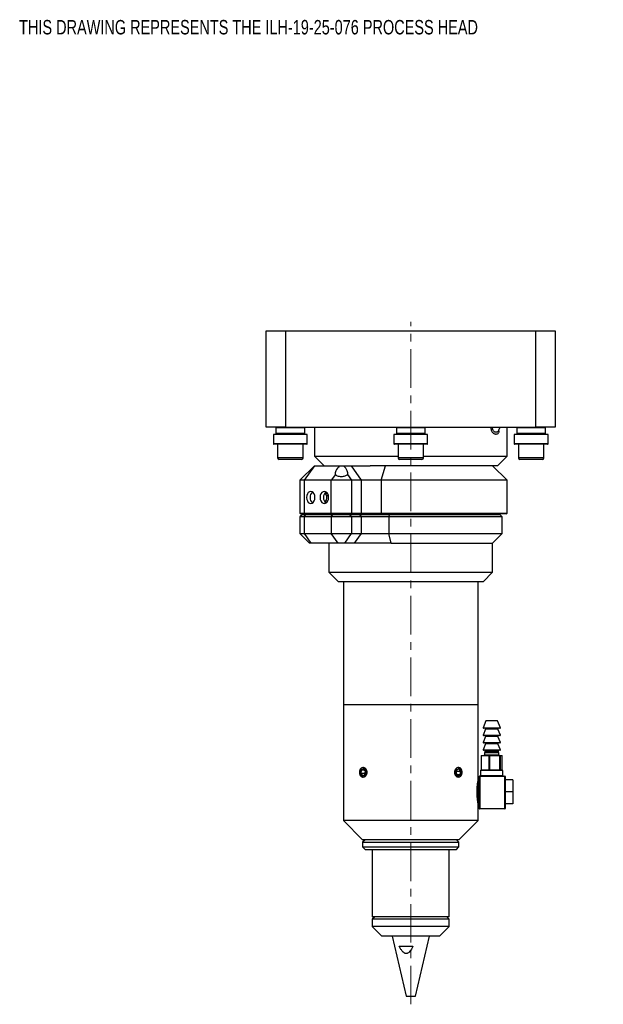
# Model space of a CAD drawing. Header units: inches. Extents: x 1.7 to 27.4, y 0.6 to 20.9.
# Tile 1 of 4: x 1.7 to 9.3, y 6.5 to 19.2. Entities that reach past the tile are written whole.
import ezdxf

# ---------------------------------------------------------------- set-up
doc = ezdxf.new("R2010")
doc.units = ezdxf.units.IN
doc.header["$MEASUREMENT"] = 0
doc.linetypes.add('CENTERX2', pattern=[0.8, 0.5, -0.1, 0.1, -0.1])
doc.styles.add('SLDTEXTSTYLE0', font='TXT', dxfattribs={"width": 0.75})

msp = doc.modelspace()

# ---------------------------------------------------------------- linework, layer by layer
at = {"color": 7, "linetype": 'Continuous', "lineweight": 25}
for p, q in [((4.926, 13.955), (4.926, 15.205)), ((4.926, 15.205), (5.176, 15.205)), ((5.176, 15.205), (5.176, 13.955)), ((5.176, 15.205), (8.426, 15.205)), ((8.426, 13.955), (8.426, 15.205)), ((8.426, 15.205), (8.676, 15.205)), ((8.676, 15.205), (8.676, 13.955)), ((5.176, 13.955), (4.926, 13.955)), ((5.051, 13.95), (5.051, 13.876)), ((5.176, 13.955), (8.426, 13.955)), ((5.426, 13.876), (5.426, 13.95)), ((5.551, 13.955), (5.551, 13.58)), ((6.614, 13.95), (6.614, 13.876)), ((6.989, 13.876), (6.989, 13.95)), ((8.051, 13.58), (8.051, 13.955)), ((8.176, 13.95), (8.176, 13.876)), ((8.676, 13.955), (8.426, 13.955)), ((8.551, 13.876), (8.551, 13.95)), ((5.02, 13.86), (5.02, 13.74)), ((5.458, 13.86), (5.02, 13.86)), ((5.458, 13.74), (5.458, 13.86)), ((6.583, 13.86), (6.583, 13.74)), ((7.02, 13.86), (6.583, 13.86)), ((7.02, 13.74), (7.02, 13.86)), ((8.145, 13.86), (8.145, 13.74)), ((8.583, 13.86), (8.145, 13.86)), ((8.583, 13.74), (8.583, 13.86)), ((5.453, 13.735), (5.025, 13.735)), ((5.073, 13.735), (5.073, 13.558)), ((5.404, 13.558), (5.404, 13.735)), ((7.015, 13.735), (6.588, 13.735)), ((6.636, 13.735), (6.636, 13.558)), ((6.967, 13.558), (6.967, 13.735)), ((8.578, 13.735), (8.15, 13.735)), ((8.198, 13.735), (8.198, 13.558)), ((8.529, 13.558), (8.529, 13.735)), ((5.551, 13.58), (5.676, 13.455)), ((5.551, 13.58), (6.636, 13.58)), ((6.967, 13.58), (8.051, 13.58)), ((7.926, 13.455), (8.051, 13.58)), ((5.385, 13.538), (5.093, 13.538)), ((5.551, 13.455), (5.363, 13.267)), ((5.551, 13.455), (5.417, 13.267)), ((5.551, 13.455), (5.877, 13.455)), ((5.877, 13.455), (5.928, 13.455)), ((5.928, 13.455), (6.03, 13.455)), ((6.162, 13.267), (6.03, 13.455)), ((6.03, 13.455), (6.274, 13.455)), ((7.926, 13.455), (6.274, 13.455)), ((6.415, 13.267), (6.473, 13.455)), ((6.947, 13.538), (6.656, 13.538)), ((8.051, 13.267), (7.864, 13.455)), ((8.51, 13.538), (8.218, 13.538)), ((5.823, 13.343), (5.769, 13.267)), ((5.981, 13.343), (6.034, 13.267)), ((5.363, 13.267), (5.363, 12.84)), ((5.417, 13.267), (5.363, 13.267)), ((5.769, 13.267), (5.417, 13.267)), ((5.417, 13.267), (5.417, 12.84)), ((6.034, 13.267), (5.769, 13.267)), ((5.769, 12.84), (5.769, 13.267)), ((6.034, 13.267), (6.034, 12.84)), ((6.162, 13.267), (6.034, 13.267)), ((6.162, 12.84), (6.162, 13.267)), ((6.415, 13.267), (6.162, 13.267)), ((8.051, 13.267), (6.415, 13.267)), ((6.415, 13.267), (6.415, 12.84)), ((8.051, 12.84), (8.051, 13.267)), ((5.693, 13.102), (5.717, 13.102)), ((5.699, 13.114), (5.699, 13.102)), ((5.708, 13.072), (5.731, 13.072)), ((5.716, 13.103), (5.716, 13.102)), ((5.363, 12.84), (5.373, 12.83)), ((5.363, 12.84), (5.417, 12.84)), ((5.394, 12.825), (5.363, 12.793)), ((5.363, 12.793), (5.363, 12.575)), ((5.417, 12.793), (5.363, 12.793)), ((5.424, 12.83), (5.373, 12.83)), ((5.394, 12.825), (5.44, 12.825)), ((5.417, 12.84), (5.424, 12.83)), ((5.417, 12.84), (5.769, 12.84)), ((5.417, 12.793), (5.44, 12.825)), ((5.769, 12.793), (5.417, 12.793)), ((5.417, 12.793), (5.417, 12.575)), ((5.776, 12.83), (5.424, 12.83)), ((5.44, 12.825), (5.791, 12.825)), ((5.721, 12.83), (5.721, 12.825)), ((5.769, 12.84), (6.034, 12.84)), ((5.776, 12.83), (5.769, 12.84)), ((5.769, 12.793), (5.791, 12.825)), ((6.034, 12.793), (5.769, 12.793)), ((5.769, 12.793), (5.769, 12.575)), ((6.027, 12.83), (5.776, 12.83)), ((5.791, 12.825), (6.012, 12.825)), ((5.84, 12.825), (5.84, 12.83)), ((5.866, 12.825), (5.866, 12.83)), ((5.951, 12.825), (5.951, 12.83)), ((6.034, 12.793), (6.012, 12.825)), ((6.012, 12.825), (6.139, 12.825)), ((6.027, 12.83), (6.034, 12.84)), ((6.155, 12.83), (6.027, 12.83)), ((6.034, 12.84), (6.162, 12.84)), ((6.034, 12.793), (6.034, 12.575)), ((6.161, 12.793), (6.034, 12.793)), ((6.161, 12.793), (6.139, 12.825)), ((6.139, 12.825), (6.522, 12.825)), ((6.155, 12.83), (6.162, 12.84)), ((6.418, 12.83), (6.155, 12.83)), ((6.515, 12.793), (6.161, 12.793)), ((6.161, 12.575), (6.161, 12.793)), ((6.162, 12.84), (6.415, 12.84)), ((6.418, 12.83), (6.415, 12.84)), ((6.415, 12.84), (8.051, 12.84)), ((8.041, 12.83), (6.418, 12.83)), ((6.522, 12.825), (6.515, 12.793)), ((7.989, 12.793), (6.515, 12.793)), ((6.515, 12.793), (6.515, 12.575)), ((6.522, 12.825), (7.958, 12.825)), ((7.881, 12.825), (7.881, 12.83)), ((7.989, 12.793), (7.958, 12.825)), ((7.989, 12.575), (7.989, 12.793)), ((8.041, 12.83), (8.051, 12.84)), ((5.363, 12.575), (5.488, 12.45)), ((5.363, 12.575), (5.417, 12.575)), ((5.417, 12.575), (5.506, 12.45)), ((5.417, 12.575), (5.769, 12.575)), ((5.769, 12.575), (6.034, 12.575)), ((5.858, 12.45), (5.769, 12.575)), ((5.946, 12.45), (6.034, 12.575)), ((6.034, 12.575), (6.161, 12.575)), ((6.073, 12.45), (6.161, 12.575)), ((6.161, 12.575), (6.515, 12.575)), ((6.515, 12.575), (7.989, 12.575)), ((6.545, 12.45), (6.515, 12.575)), ((7.864, 12.45), (7.989, 12.575)), ((5.506, 12.45), (5.488, 12.45)), ((5.858, 12.45), (5.506, 12.45)), ((5.739, 12.45), (5.739, 12.075)), ((5.946, 12.45), (5.858, 12.45)), ((6.073, 12.45), (5.946, 12.45)), ((6.545, 12.45), (6.073, 12.45)), ((6.545, 12.45), (7.864, 12.45)), ((7.864, 12.075), (7.864, 12.45)), ((5.739, 12.075), (5.864, 11.95)), ((5.739, 12.075), (7.864, 12.075)), ((7.739, 11.95), (7.864, 12.075)), ((7.739, 11.95), (5.864, 11.95)), ((5.926, 11.95), (5.926, 10.353)), ((7.676, 10.353), (7.676, 11.95)), ((5.926, 10.353), (5.926, 8.853)), ((7.42, 10.353), (5.926, 10.353)), ((7.676, 10.353), (5.926, 10.353)), ((7.676, 10.353), (7.42, 10.353)), ((7.676, 9.382), (7.676, 10.353)), ((7.776, 10.145), (7.739, 10.057)), ((7.907, 10.145), (7.776, 10.145)), ((7.926, 10.145), (7.907, 10.145)), ((7.964, 10.057), (7.926, 10.145)), ((7.77, 10.036), (7.739, 9.962)), ((7.932, 10.05), (7.744, 10.05)), ((7.959, 10.05), (7.932, 10.05)), ((7.964, 9.962), (7.932, 10.036)), ((7.77, 9.941), (7.739, 9.867)), ((7.77, 9.846), (7.739, 9.772)), ((7.932, 9.955), (7.744, 9.955)), ((7.932, 9.86), (7.744, 9.86)), ((7.959, 9.955), (7.932, 9.955)), ((7.964, 9.867), (7.932, 9.941)), ((7.959, 9.86), (7.932, 9.86)), ((7.964, 9.772), (7.932, 9.846)), ((7.932, 9.765), (7.744, 9.765)), ((7.768, 9.75), (7.758, 9.733)), ((7.758, 9.733), (7.758, 9.705)), ((7.921, 9.733), (7.758, 9.733)), ((7.945, 9.733), (7.921, 9.733)), ((7.959, 9.765), (7.932, 9.765)), ((7.945, 9.733), (7.935, 9.75)), ((7.945, 9.705), (7.945, 9.733)), ((7.715, 9.69), (7.715, 9.51)), ((7.82, 9.69), (7.716, 9.69)), ((7.716, 9.69), (7.716, 9.51)), ((7.72, 9.695), (7.823, 9.695)), ((7.825, 9.69), (7.82, 9.69)), ((7.82, 9.51), (7.82, 9.69)), ((7.823, 9.695), (7.955, 9.695)), ((7.956, 9.69), (7.825, 9.69)), ((7.825, 9.69), (7.825, 9.51)), ((7.955, 9.695), (7.983, 9.695)), ((7.956, 9.51), (7.956, 9.69)), ((7.96, 9.69), (7.956, 9.69)), ((7.96, 9.69), (7.96, 9.51)), ((7.988, 9.69), (7.96, 9.69)), ((7.988, 9.51), (7.988, 9.69)), ((7.988, 9.51), (7.988, 9.69)), ((6.158, 9.507), (6.152, 9.464)), ((6.153, 9.463), (6.176, 9.434)), ((6.188, 9.523), (6.159, 9.508)), ((6.212, 9.495), (6.189, 9.522)), ((6.206, 9.449), (6.212, 9.493)), ((7.396, 9.507), (7.39, 9.464)), ((7.39, 9.463), (7.413, 9.434)), ((7.425, 9.523), (7.396, 9.508)), ((7.449, 9.495), (7.427, 9.522)), ((7.444, 9.449), (7.45, 9.493)), ((7.707, 9.5), (7.707, 9.435)), ((7.712, 9.505), (7.99, 9.505)), ((7.716, 9.51), (7.82, 9.51)), ((7.825, 9.51), (7.82, 9.51)), ((7.825, 9.51), (7.956, 9.51)), ((7.96, 9.51), (7.956, 9.51)), ((7.96, 9.51), (7.988, 9.51)), ((7.995, 9.435), (7.995, 9.5)), ((6.177, 9.434), (6.205, 9.448)), ((7.415, 9.434), (7.443, 9.448)), ((7.686, 9.375), (7.675, 9.375)), ((7.691, 9.425), (7.696, 9.425)), ((7.691, 9.01), (7.691, 9.425)), ((7.696, 9.43), (7.696, 9.425)), ((7.696, 9.43), (8.021, 9.43)), ((7.696, 9.425), (7.696, 9.01)), ((8.021, 9.425), (7.696, 9.425)), ((8.021, 9.425), (8.021, 9.43)), ((8.021, 9.01), (8.021, 9.425)), ((8.021, 9.425), (8.026, 9.425)), ((8.026, 9.425), (8.026, 9.01)), ((8.126, 9.381), (8.026, 9.381)), ((8.126, 9.381), (8.126, 9.225)), ((8.126, 9.225), (8.026, 9.225)), ((8.126, 9.225), (8.126, 9.07)), ((7.675, 9.075), (7.686, 9.075)), ((7.676, 8.853), (7.676, 9.069)), ((7.691, 9.01), (7.696, 9.01)), ((7.696, 9.01), (8.021, 9.01)), ((7.696, 9.005), (7.696, 9.01)), ((8.021, 9.005), (7.696, 9.005)), ((8.021, 9.01), (8.021, 9.005)), ((8.021, 9.01), (8.026, 9.01)), ((8.126, 9.07), (8.026, 9.07)), ((5.926, 8.853), (6.176, 8.603)), ((7.42, 8.853), (5.926, 8.853)), ((7.676, 8.853), (7.42, 8.853)), ((7.426, 8.603), (7.676, 8.853)), ((6.208, 8.603), (6.176, 8.572)), ((7.243, 8.603), (6.176, 8.603)), ((6.176, 8.572), (6.176, 8.51)), ((6.176, 8.572), (7.426, 8.572)), ((7.426, 8.603), (7.243, 8.603)), ((7.426, 8.572), (7.395, 8.603)), ((7.426, 8.51), (7.426, 8.572)), ((6.176, 8.51), (6.208, 8.478)), ((6.176, 8.51), (7.426, 8.51)), ((6.208, 8.478), (7.395, 8.478)), ((6.301, 8.478), (6.301, 7.603)), ((7.301, 7.603), (7.301, 8.478)), ((7.395, 8.478), (7.426, 8.51)), ((6.333, 7.603), (6.301, 7.572)), ((6.313, 7.603), (6.301, 7.603)), ((6.301, 7.572), (6.301, 7.478)), ((7.22, 7.572), (6.301, 7.572)), ((7.301, 7.603), (6.313, 7.603)), ((7.301, 7.572), (7.22, 7.572)), ((7.301, 7.572), (7.27, 7.603)), ((7.301, 7.478), (7.301, 7.572)), ((6.301, 7.478), (6.426, 7.353)), ((7.301, 7.478), (6.301, 7.478)), ((7.176, 7.353), (7.301, 7.478)), ((7.176, 7.353), (6.426, 7.353)), ((6.559, 7.353), (6.741, 6.573)), ((6.862, 6.573), (7.044, 7.353)), ((6.651, 7.222), (6.83, 7.222)), ((6.741, 6.573), (6.782, 6.573)), ((6.782, 6.573), (6.862, 6.573))]:
    msp.add_line(p, q, dxfattribs=at)
at = {"color": 7, "linetype": 'CENTERX2', "lineweight": 18}
msp.add_line((6.801, 6.468), (6.801, 15.322), dxfattribs=at)
at = {"color": 8, "linetype": 'Continuous', "lineweight": 25}
for p, q in [((5.426, 13.95), (5.051, 13.95)), ((6.989, 13.95), (6.614, 13.95)), ((8.551, 13.95), (8.176, 13.95)), ((5.426, 13.876), (5.051, 13.876)), ((6.989, 13.876), (6.614, 13.876)), ((8.551, 13.876), (8.176, 13.876)), ((5.458, 13.74), (5.02, 13.74)), ((7.02, 13.74), (6.583, 13.74)), ((8.583, 13.74), (8.145, 13.74)), ((5.404, 13.558), (5.073, 13.558)), ((6.967, 13.558), (6.636, 13.558)), ((8.529, 13.558), (8.198, 13.558)), ((7.739, 10.057), (7.964, 10.057)), ((7.912, 10.036), (7.77, 10.036)), ((7.932, 10.036), (7.912, 10.036)), ((7.739, 9.962), (7.964, 9.962)), ((7.739, 9.867), (7.964, 9.867)), ((7.912, 9.941), (7.77, 9.941)), ((7.912, 9.846), (7.77, 9.846)), ((7.932, 9.941), (7.912, 9.941)), ((7.932, 9.846), (7.912, 9.846)), ((7.739, 9.772), (7.964, 9.772)), ((7.914, 9.75), (7.768, 9.75)), ((7.935, 9.75), (7.914, 9.75)), ((7.716, 9.69), (7.715, 9.69)), ((7.758, 9.705), (7.945, 9.705)), ((7.988, 9.69), (7.988, 9.69)), ((6.208, 9.464), (6.152, 9.464)), ((6.208, 9.463), (6.153, 9.463)), ((6.202, 9.507), (6.158, 9.507)), ((6.201, 9.508), (6.159, 9.508)), ((6.189, 9.523), (6.188, 9.523)), ((7.394, 9.495), (7.449, 9.495)), ((7.394, 9.493), (7.45, 9.493)), ((7.425, 9.522), (7.427, 9.522)), ((7.995, 9.5), (7.707, 9.5)), ((7.716, 9.51), (7.715, 9.51)), ((7.988, 9.51), (7.988, 9.51)), ((6.178, 9.434), (6.176, 9.434)), ((7.401, 9.449), (7.444, 9.449)), ((7.402, 9.448), (7.443, 9.448)), ((7.414, 9.434), (7.415, 9.434)), ((7.686, 9.225), (7.686, 9.375)), ((7.707, 9.435), (7.995, 9.435)), ((7.666, 9.31), (7.666, 9.225)), ((7.666, 9.225), (7.666, 9.14)), ((7.686, 9.075), (7.686, 9.225))]:
    msp.add_line(p, q, dxfattribs=at)
at = {"color": 7, "linetype": 'Continuous', "lineweight": 25, "flags": 128}
for points in [[(5.051, 13.876), (5.053, 13.861), (5.053, 13.86)], [(5.425, 13.86), (5.425, 13.861), (5.426, 13.876)], [(6.614, 13.876), (6.615, 13.861), (6.616, 13.86)], [(6.987, 13.86), (6.987, 13.861), (6.989, 13.876)], [(8.176, 13.876), (8.178, 13.861), (8.178, 13.86)], [(8.55, 13.86), (8.55, 13.861), (8.551, 13.876)], [(5.449, 13.045), (5.451, 13.02), (5.459, 12.999), (5.471, 12.981), (5.487, 12.97), (5.503, 12.967), (5.52, 12.97), (5.536, 12.981), (5.548, 12.999), (5.556, 13.02), (5.558, 13.045), (5.556, 13.069), (5.548, 13.09), (5.536, 13.108), (5.52, 13.119), (5.503, 13.123), (5.487, 13.119), (5.471, 13.108), (5.459, 13.09), (5.451, 13.069), (5.449, 13.045)], [(5.625, 13.045), (5.627, 13.02), (5.635, 12.999), (5.647, 12.981), (5.662, 12.97), (5.679, 12.967), (5.696, 12.97), (5.712, 12.981), (5.724, 12.999), (5.732, 13.02), (5.734, 13.045), (5.732, 13.069), (5.724, 13.09), (5.712, 13.108), (5.696, 13.119), (5.679, 13.123), (5.662, 13.119), (5.647, 13.108), (5.635, 13.09), (5.627, 13.069), (5.625, 13.045)], [(5.703, 13.085), (5.692, 13.103), (5.689, 13.105)], [(7.825, 9.69), (7.825, 9.691), (7.825, 9.692), (7.824, 9.693), (7.824, 9.694), (7.824, 9.694), (7.824, 9.695), (7.823, 9.695), (7.823, 9.695)], [(7.956, 9.69), (7.956, 9.691), (7.956, 9.692), (7.956, 9.693), (7.956, 9.694), (7.956, 9.694), (7.955, 9.695), (7.955, 9.695), (7.955, 9.695)], [(6.142, 9.489), (6.142, 9.468), (6.147, 9.447), (6.157, 9.431), (6.171, 9.422), (6.186, 9.419), (6.201, 9.425), (6.213, 9.438), (6.221, 9.457), (6.224, 9.478), (6.222, 9.499), (6.214, 9.518), (6.201, 9.531), (6.187, 9.537), (6.171, 9.535), (6.158, 9.526), (6.147, 9.51), (6.142, 9.489)], [(7.379, 9.489), (7.379, 9.468), (7.384, 9.447), (7.395, 9.431), (7.408, 9.422), (7.424, 9.419), (7.438, 9.425), (7.451, 9.438), (7.459, 9.457), (7.462, 9.478), (7.459, 9.499), (7.451, 9.518), (7.439, 9.531), (7.424, 9.537), (7.409, 9.535), (7.395, 9.526), (7.385, 9.51), (7.379, 9.489)], [(7.823, 9.505), (7.823, 9.505), (7.824, 9.506), (7.824, 9.506), (7.824, 9.507), (7.824, 9.507), (7.825, 9.508), (7.825, 9.509), (7.825, 9.51)], [(7.955, 9.505), (7.955, 9.505), (7.955, 9.506), (7.956, 9.506), (7.956, 9.507), (7.956, 9.507), (7.956, 9.508), (7.956, 9.509), (7.956, 9.51)]]:
    msp.add_lwpolyline(points, dxfattribs=at)
at = {"color": 7, "linetype": 'Continuous', "lineweight": 25}
for centre, radius, start, end in [((5.056, 13.95), 0.005, 90, 180), ((5.421, 13.95), 0.005, 0, 90), ((6.619, 13.95), 0.005, 90, 180), ((6.984, 13.95), 0.005, 0, 90), ((8.181, 13.95), 0.005, 90, 180), ((8.546, 13.95), 0.005, 0, 90), ((5.025, 13.74), 0.005, 180, 270), ((5.453, 13.74), 0.005, 270, 0), ((6.588, 13.74), 0.005, 180, 270), ((7.015, 13.74), 0.005, 270, 0), ((8.15, 13.74), 0.005, 180, 270), ((8.578, 13.74), 0.005, 270, 0), ((5.093, 13.558), 0.0197, 180, 270), ((5.385, 13.558), 0.0197, 270, 0), ((6.656, 13.558), 0.0197, 180, 270), ((6.947, 13.558), 0.0197, 270, 0), ((8.218, 13.558), 0.0197, 180, 270), ((8.51, 13.558), 0.0197, 270, 0), ((5.576, 13.05), 0.0828, 127.1223, 183.6631), ((5.576, 13.039), 0.0828, 176.3369, 232.8777), ((5.752, 13.05), 0.0828, 127.1223, 183.6631), ((5.752, 13.039), 0.0828, 176.3369, 232.8777), ((5.619, 13.045), 0.0929, 318.8996, 25.3487), ((7.744, 10.055), 0.005, 157.0723, 270), ((7.761, 10.04), 0.01, 337.0723, 90), ((7.941, 10.04), 0.01, 90, 202.9277), ((7.959, 10.055), 0.005, 270, 22.9277), ((7.744, 9.96), 0.005, 157.0723, 270), ((7.744, 9.865), 0.005, 157.0723, 270), ((7.761, 9.945), 0.01, 337.0723, 90), ((7.761, 9.85), 0.01, 337.0723, 90), ((7.941, 9.945), 0.01, 90, 202.9277), ((7.941, 9.85), 0.01, 90, 202.9277), ((7.959, 9.96), 0.005, 270, 22.9277), ((7.959, 9.865), 0.005, 270, 22.9277), ((7.744, 9.77), 0.005, 157.0723, 270), ((7.759, 9.755), 0.01, 330.1419, 90), ((7.944, 9.755), 0.01, 90, 209.8581), ((7.959, 9.77), 0.005, 270, 22.9277), ((7.72, 9.69), 0.005, 90, 180), ((7.721, 9.691), 0.00443, 103.6559, 189.0421), ((7.748, 9.705), 0.01, 270, 0), ((7.824, 9.691), 0.00443, 103.6559, 189.0421), ((7.955, 9.705), 0.01, 180, 270), ((7.955, 9.69), 0.00495, 359.4013, 89.3886), ((7.983, 9.69), 0.005, 0, 90), ((7.983, 9.69), 0.00495, 359.4013, 89.3886), ((6.155, 9.464), 0.00247, 171.0012, 216.5924), ((6.16, 9.507), 0.0019, 121.2511, 175.8647), ((6.188, 9.522), 0.0011, 34.9132, 114.758), ((6.21, 9.493), 0.00247, 351.0012, 36.5924), ((7.392, 9.464), 0.00247, 171.0012, 216.5924), ((7.397, 9.507), 0.0019, 121.2511, 175.8647), ((7.426, 9.522), 0.0011, 34.9132, 114.758), ((7.447, 9.493), 0.00247, 351.0012, 36.5924), ((7.712, 9.5), 0.005, 90, 180), ((7.72, 9.51), 0.005, 180, 270), ((7.721, 9.51), 0.00443, 170.9579, 256.3441), ((7.824, 9.51), 0.00443, 170.9579, 256.3441), ((7.955, 9.51), 0.00495, 270.6114, 0.5987), ((7.983, 9.51), 0.005, 270, 0), ((7.983, 9.51), 0.00495, 270.6114, 0.5987), ((7.99, 9.5), 0.005, 0, 90), ((6.177, 9.435), 0.0011, 214.9132, 294.758), ((6.204, 9.449), 0.0019, 301.2511, 355.8647), ((7.414, 9.435), 0.0011, 214.9132, 294.758), ((7.442, 9.449), 0.0019, 301.2511, 355.8647), ((7.686, 9.38), 0.005, 270, 0), ((7.696, 9.425), 0.005, 90, 180), ((7.702, 9.435), 0.005, 270, 0), ((8, 9.435), 0.005, 180, 270), ((8.021, 9.425), 0.005, 0, 90), ((7.686, 9.07), 0.005, 0, 90), ((7.696, 9.01), 0.005, 180, 270), ((8.021, 9.01), 0.005, 270, 0)]:
    msp.add_arc(centre, radius, start, end, dxfattribs=at)
for major_axis, ratio, start_param, end_param in [((0.0768, 0.0768), 0.411261, 1.492182, 3.062979), ((0.0766, -0.0766), 0.417173, 0.073568, 1.644364)]:
    msp.add_ellipse((5.902, 13.417), major_axis=major_axis, ratio=ratio, start_param=start_param, end_param=end_param, dxfattribs=at)
for points, knots in [([(7.84, 13.952), (7.84, 13.947), (7.841, 13.935), (7.846, 13.918), (7.854, 13.9), (7.865, 13.885), (7.879, 13.874), (7.895, 13.868), (7.911, 13.867), (7.928, 13.871), (7.94, 13.88), (7.948, 13.893), (7.949, 13.903), (7.95, 13.907)], [0, 0, 0, 0, 0.064368, 0.159447, 0.255018, 0.351364, 0.448707, 0.544964, 0.635726, 0.723648, 0.850411, 0.934183, 1, 1, 1, 1]), ([(7.953, 13.958), (7.952, 13.949), (7.95, 13.936), (7.944, 13.922), (7.939, 13.911), (7.931, 13.9), (7.921, 13.893), (7.91, 13.889), (7.899, 13.89), (7.889, 13.894), (7.879, 13.903), (7.87, 13.916), (7.864, 13.932), (7.861, 13.946), (7.862, 13.953), (7.862, 13.955)], [0, 0, 0, 0, 0.120596, 0.173492, 0.221126, 0.307197, 0.391553, 0.474769, 0.557633, 0.640842, 0.72464, 0.809108, 0.894156, 0.979573, 1, 1, 1, 1]), ([(5.823, 13.343), (5.827, 13.339), (5.835, 13.33), (5.859, 13.322), (5.886, 13.318), (5.913, 13.318), (5.939, 13.321), (5.961, 13.328), (5.974, 13.335), (5.979, 13.341), (5.981, 13.343)], [0, 0, 0, 0, 0.1547151, 0.2987873, 0.4305173, 0.5544887, 0.6756865, 0.7986771, 0.9274952, 1, 1, 1, 1]), ([(6.23, 9.478), (6.23, 9.48), (6.23, 9.484), (6.23, 9.489), (6.229, 9.494), (6.228, 9.5), (6.226, 9.507), (6.223, 9.513), (6.22, 9.519), (6.216, 9.524), (6.212, 9.529), (6.208, 9.533), (6.204, 9.536), (6.2, 9.538), (6.197, 9.54), (6.193, 9.542), (6.188, 9.543), (6.183, 9.543), (6.177, 9.543), (6.172, 9.542), (6.168, 9.54), (6.163, 9.537), (6.159, 9.533), (6.154, 9.529), (6.151, 9.524), (6.148, 9.519), (6.145, 9.513), (6.143, 9.506), (6.141, 9.5), (6.139, 9.493), (6.139, 9.485), (6.138, 9.478), (6.139, 9.471), (6.139, 9.464), (6.141, 9.457), (6.143, 9.45), (6.145, 9.443), (6.148, 9.437), (6.151, 9.432), (6.155, 9.427), (6.158, 9.424), (6.161, 9.421), (6.164, 9.419), (6.168, 9.417), (6.173, 9.415), (6.178, 9.413), (6.183, 9.413), (6.188, 9.414), (6.193, 9.415), (6.198, 9.417), (6.203, 9.42), (6.208, 9.423), (6.212, 9.428), (6.216, 9.432), (6.22, 9.438), (6.223, 9.444), (6.226, 9.45), (6.228, 9.457), (6.229, 9.465), (6.23, 9.471), (6.23, 9.476), (6.23, 9.478)], [0, 0, 0, 0, 0.013165, 0.026422, 0.039967, 0.053613, 0.066778, 0.093554, 0.107197, 0.120385, 0.147208, 0.160874, 0.174076, 0.18737, 0.200954, 0.214638, 0.227815, 0.254619, 0.268277, 0.281429, 0.30818, 0.32181, 0.334976, 0.361753, 0.375396, 0.388593, 0.415435, 0.429112, 0.442309, 0.469153, 0.482833, 0.495998, 0.522778, 0.536424, 0.549576, 0.576326, 0.589955, 0.603132, 0.629932, 0.643587, 0.656789, 0.670083, 0.683666, 0.69735, 0.710538, 0.737363, 0.751033, 0.76419, 0.790951, 0.804587, 0.817744, 0.844504, 0.858138, 0.871326, 0.89815, 0.911817, 0.925019, 0.951873, 0.965557, 0.982677, 1, 1, 1, 1]), ([(7.42, 9.543), (7.417, 9.543), (7.412, 9.543), (7.405, 9.54), (7.397, 9.535), (7.391, 9.529), (7.385, 9.522), (7.38, 9.513), (7.376, 9.503), (7.373, 9.493), (7.372, 9.482), (7.372, 9.471), (7.374, 9.46), (7.377, 9.45), (7.381, 9.44), (7.387, 9.432), (7.393, 9.425), (7.4, 9.419), (7.407, 9.415), (7.415, 9.413), (7.423, 9.413), (7.43, 9.415), (7.438, 9.418), (7.444, 9.423), (7.45, 9.43), (7.455, 9.438), (7.459, 9.447), (7.462, 9.457), (7.464, 9.468), (7.465, 9.479), (7.464, 9.49), (7.462, 9.5), (7.459, 9.51), (7.455, 9.519), (7.45, 9.527), (7.444, 9.534), (7.437, 9.539), (7.431, 9.542), (7.425, 9.543), (7.422, 9.543), (7.42, 9.543)], [0, 0, 0, 0, 0.026412, 0.053592, 0.080004, 0.10718, 0.133637, 0.16086, 0.187346, 0.214603, 0.241039, 0.268245, 0.294631, 0.32178, 0.348193, 0.375369, 0.401845, 0.429088, 0.455564, 0.482812, 0.509225, 0.536406, 0.562792, 0.589941, 0.616377, 0.643576, 0.670062, 0.697318, 0.723775, 0.751004, 0.777399, 0.80456, 0.830956, 0.858114, 0.884573, 0.911797, 0.938283, 0.965539, 0.982668, 1, 1, 1, 1]), ([(7.676, 9.069), (7.676, 9.069), (7.676, 9.069), (7.675, 9.074), (7.674, 9.083), (7.672, 9.096), (7.669, 9.113), (7.667, 9.133), (7.665, 9.155), (7.663, 9.18), (7.662, 9.206), (7.662, 9.232), (7.663, 9.258), (7.664, 9.283), (7.666, 9.307), (7.668, 9.328), (7.671, 9.346), (7.673, 9.362), (7.675, 9.373), (7.676, 9.38), (7.676, 9.382), (7.676, 9.382), (7.676, 9.382)], [0, 0, 0, 0, 0.0344069, 0.0864624, 0.1400136, 0.1923559, 0.2461753, 0.2992337, 0.3538249, 0.4069336, 0.4616241, 0.5140082, 0.5679352, 0.6199576, 0.673459, 0.7260376, 0.7801046, 0.8332948, 0.888041, 0.9409522, 0.9954407, 1, 1, 1, 1]), ([(6.83, 7.222), (6.826, 7.215), (6.817, 7.197), (6.801, 7.171), (6.782, 7.147), (6.763, 7.132), (6.745, 7.127), (6.729, 7.128), (6.709, 7.138), (6.689, 7.159), (6.668, 7.189), (6.657, 7.211), (6.651, 7.222)], [0, 0, 0, 0, 0.0950842, 0.2156679, 0.3356592, 0.4249483, 0.4797533, 0.5423437, 0.604386, 0.7247142, 0.8621603, 1, 1, 1, 1])]:
    msp.add_open_spline(points, degree=3, knots=knots, dxfattribs=at)

# ---------------------------------------------------------------- texts
at = {"color": 7, "linetype": 'Continuous', "lineweight": 0, "insert": (1.717, 19.24), "char_height": 0.1875, "attachment_point": 1, "style": 'SLDTEXTSTYLE0'}
msp.add_mtext('THIS DRAWING REPRESENTS THE ILH-19-25-076 PROCESS HEAD', dxfattribs=at)

doc.saveas('drawing.dxf')
